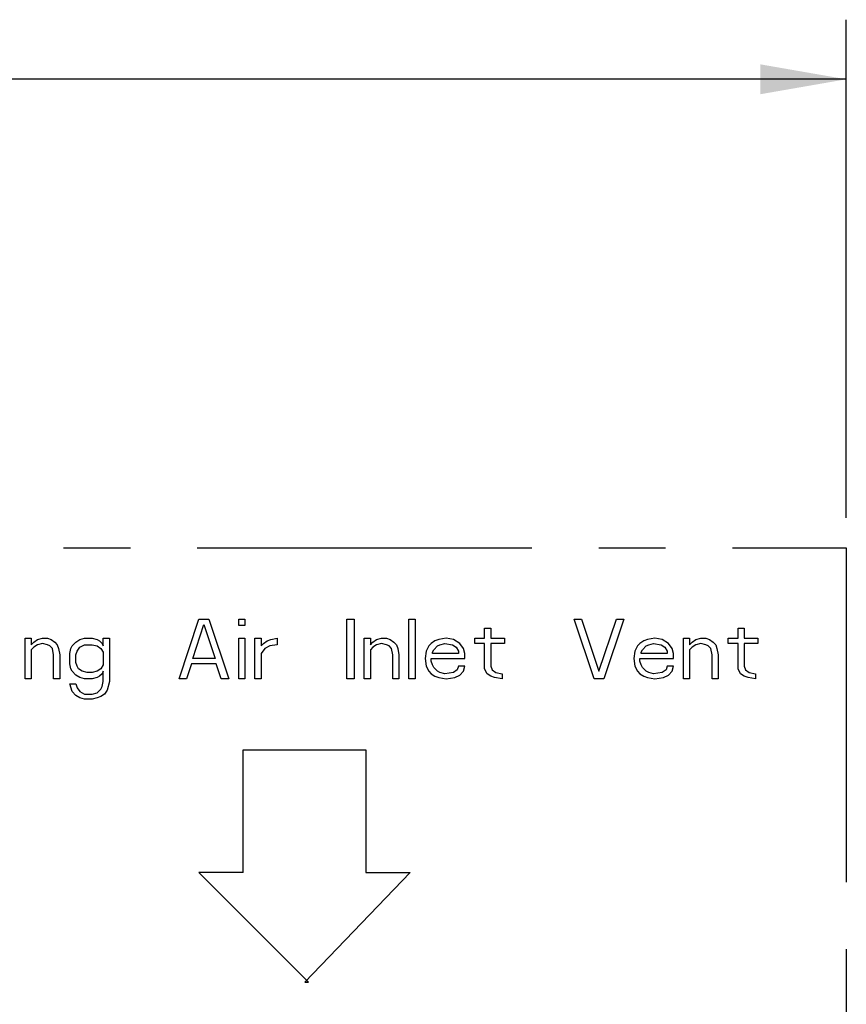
# Model space of a CAD drawing. Header units: inches. Extents: x 0 to 34, y 0 to 22.
# Tile 42 of 60: x 19.5 to 21.2, y 14.6 to 16.7. Entities that reach past the tile are written whole.
import ezdxf

# ---------------------------------------------------------------- set-up
doc = ezdxf.new("R2010")
doc.units = ezdxf.units.IN
doc.header["$LTSCALE"] = 1.87
doc.header["$MEASUREMENT"] = 0
doc.linetypes.add('CENTER', pattern=[0.6, 0.375, -0.075, 0.075, -0.075])
doc.layers.get('0').update_dxf_attribs({"linetype": 'CONTINUOUS'})
doc.layers.add('03___PRT_ALL_CURVES', color=7, linetype='CONTINUOUS')
doc.layers.add('DIMENSIONS', color=7, linetype='CONTINUOUS')
doc.styles.get("Standard").update_dxf_attribs({"font": 'txt', "width": 0.8})
doc.dimstyles.new('DIMSTYLE_1', dxfattribs={"dimtxt": 0.125, "dimasz": 0.18, "dimexe": 0.125, "dimexo": 0.0625, "dimgap": 0.0625, "dimtad": 0, "dimtih": 1, "dimtoh": 1, "dimdec": 3, "dimzin": 4, "dimdsep": 46, "dimtxsty": 'STANDARD', "dimblk": '_FILLED', "dimblk1": '_FILLED', "dimblk2": '_FILLED', "dimcen": 0.09, "dimadec": 0, "dimazin": 0, "dimtp": 0.01, "dimtm": 0.01, "dimtfac": 1, "dimtdec": 3, "dimtofl": 0, "dimtmove": 0, "dimatfit": 3, "dimldrblk": '_FILLED', "dimfxl": 1, "dimtolj": 1, "dimtzin": 4, "dimarcsym": 0})

# ---------------------------------------------------------------- blocks, each defined once
blk = doc.blocks.new('_FILLED')
at = {"color": 0, "linetype": 'BYBLOCK'}
blk.add_solid([(0, 0), (-1, 0.174), (-1, -0.174)], dxfattribs=at)
blk = doc.blocks.new('*D4')
at = {"layer": 'DIMENSIONS', "color": 2, "linetype": 'CONTINUOUS'}
for p, q in [((12.0323, 15.6504), (12.0323, 16.6955)), ((21.2467, 15.6504), (21.2467, 16.6955)), ((12.0323, 16.5705), (15.8645, 16.5705)), ((21.2467, 16.5705), (17.4145, 16.5705))]:
    blk.add_line(p, q, dxfattribs=at)
at = {"layer": 'DIMENSIONS', "color": 2, "linetype": 'CONTINUOUS', "xscale": 0.18, "yscale": 0.18, "zscale": 0.18, "rotation": 180}
blk.add_blockref('_FILLED', (12.0323, 16.5705), dxfattribs=at)
at = {"layer": 'DIMENSIONS', "color": 2, "linetype": 'CONTINUOUS', "xscale": 0.18, "yscale": 0.18, "zscale": 0.18}
blk.add_blockref('_FILLED', (21.2467, 16.5705), dxfattribs=at)
at = {"layer": 'DIMENSIONS', "color": 2, "linetype": 'CONTINUOUS', "insert": (16.6395, 16.633), "char_height": 0.125, "width": 1.425, "attachment_point": 2, "line_spacing_factor": 0.9}
blk.add_mtext('9.214{\\Ftxt.shx;\\W1.000000;\\H0.125000; }[234.05]', dxfattribs=at)

msp = doc.modelspace()

# ---------------------------------------------------------------- linework, layer by layer
at = {"layer": '03___PRT_ALL_CURVES', "color": 4, "linetype": 'CENTER'}
for p, q in [((12.0323, 15.5879), (21.2467, 15.5879)), ((21.2467, 15.5879), (21.2467, 14.5879))]:
    msp.add_line(p, q, dxfattribs=at)
at = {"layer": '03___PRT_ALL_CURVES', "color": 4, "linetype": 'CONTINUOUS'}
for p, q in [((19.8481, 15.3129), (19.8898, 15.4379)), ((19.8767, 15.3555), (19.9002, 15.4273)), ((19.8898, 15.4379), (19.9106, 15.4379)), ((19.9002, 15.4273), (19.9236, 15.3555)), ((19.9106, 15.4379), (19.9523, 15.3129)), ((19.9731, 15.4246), (19.9731, 15.4379)), ((19.9731, 15.4379), (19.9861, 15.4379)), ((19.9861, 15.4379), (19.9861, 15.4246)), ((20.1997, 15.4379), (20.2153, 15.4379)), ((20.1997, 15.3129), (20.1997, 15.4379)), ((20.2153, 15.4379), (20.2153, 15.3129)), ((20.3299, 15.4379), (20.3429, 15.4379)), ((20.3299, 15.3129), (20.3299, 15.4379)), ((20.3429, 15.4379), (20.3429, 15.3129)), ((20.6762, 15.4379), (20.6918, 15.4379)), ((20.7179, 15.3129), (20.6762, 15.4379)), ((20.6918, 15.4379), (20.7283, 15.3289)), ((20.7283, 15.3289), (20.7648, 15.4379)), ((20.7804, 15.4379), (20.7387, 15.3129)), ((20.7648, 15.4379), (20.7804, 15.4379)), ((19.9861, 15.4246), (19.9731, 15.4246)), ((20.4887, 15.4193), (20.5017, 15.4193)), ((20.4887, 15.398), (20.4887, 15.4193)), ((20.5017, 15.4193), (20.5017, 15.398)), ((21.02, 15.4193), (21.033, 15.4193)), ((21.02, 15.398), (21.02, 15.4193)), ((21.033, 15.4193), (21.033, 15.398)), ((19.5252, 15.3129), (19.5252, 15.398)), ((19.5252, 15.398), (19.5382, 15.398)), ((19.5382, 15.398), (19.5382, 15.3847)), ((19.5382, 15.3847), (19.5434, 15.3901)), ((19.5434, 15.3901), (19.5512, 15.3954)), ((19.5512, 15.3847), (19.5434, 15.3794)), ((19.5512, 15.3954), (19.5616, 15.398)), ((19.5616, 15.3874), (19.5512, 15.3847)), ((19.5616, 15.398), (19.5721, 15.398)), ((19.5721, 15.3847), (19.5616, 15.3874)), ((19.5721, 15.398), (19.5799, 15.3954)), ((19.5773, 15.3821), (19.5721, 15.3847)), ((19.5799, 15.3954), (19.5877, 15.3901)), ((19.5877, 15.3901), (19.5929, 15.3847)), ((19.5929, 15.3847), (19.5955, 15.3768)), ((19.6241, 15.3821), (19.632, 15.3901)), ((19.632, 15.3901), (19.6398, 15.3954)), ((19.6398, 15.3954), (19.6502, 15.398)), ((19.6398, 15.3794), (19.6502, 15.3847)), ((19.6502, 15.398), (19.6658, 15.398)), ((19.6502, 15.3847), (19.6658, 15.3847)), ((19.6658, 15.398), (19.6762, 15.3954)), ((19.6658, 15.3847), (19.6762, 15.3821)), ((19.6762, 15.3954), (19.6814, 15.3927)), ((19.6814, 15.3927), (19.6866, 15.3874)), ((19.6866, 15.3874), (19.6892, 15.3821)), ((19.6892, 15.3821), (19.6892, 15.398)), ((19.6892, 15.398), (19.7023, 15.398)), ((19.7023, 15.398), (19.7023, 15.3076)), ((19.9731, 15.3129), (19.9731, 15.398)), ((19.9731, 15.398), (19.9861, 15.398)), ((19.9861, 15.398), (19.9861, 15.3129)), ((20.007, 15.3129), (20.007, 15.398)), ((20.007, 15.398), (20.02, 15.398)), ((20.02, 15.398), (20.02, 15.3821)), ((20.02, 15.3821), (20.0252, 15.3874)), ((20.0252, 15.3874), (20.033, 15.3927)), ((20.033, 15.3927), (20.0408, 15.3954)), ((20.0538, 15.3847), (20.0382, 15.3821)), ((20.0408, 15.3954), (20.0538, 15.398)), ((20.0538, 15.398), (20.0538, 15.3847)), ((20.2361, 15.398), (20.2491, 15.398)), ((20.2361, 15.3129), (20.2361, 15.398)), ((20.2491, 15.398), (20.2491, 15.3847)), ((20.2491, 15.3847), (20.2543, 15.3901)), ((20.2543, 15.3901), (20.2622, 15.3954)), ((20.2622, 15.3847), (20.2543, 15.3794)), ((20.2622, 15.3954), (20.2726, 15.398)), ((20.2726, 15.3874), (20.2622, 15.3847)), ((20.2726, 15.398), (20.283, 15.398)), ((20.283, 15.3847), (20.2726, 15.3874)), ((20.283, 15.398), (20.2908, 15.3954)), ((20.2882, 15.3821), (20.283, 15.3847)), ((20.2908, 15.3954), (20.2986, 15.3901)), ((20.2986, 15.3901), (20.3038, 15.3847)), ((20.3038, 15.3847), (20.3064, 15.3768)), ((20.3767, 15.3874), (20.3715, 15.3821)), ((20.3846, 15.3927), (20.3767, 15.3874)), ((20.3924, 15.3954), (20.3846, 15.3927)), ((20.3898, 15.3821), (20.395, 15.3847)), ((20.408, 15.398), (20.3924, 15.3954)), ((20.395, 15.3847), (20.4054, 15.3874)), ((20.4054, 15.3874), (20.421, 15.3847)), ((20.4236, 15.3954), (20.408, 15.398)), ((20.421, 15.3847), (20.4288, 15.3794)), ((20.4366, 15.3874), (20.4236, 15.3954)), ((20.4445, 15.3768), (20.4366, 15.3874)), ((20.4679, 15.398), (20.4887, 15.398)), ((20.4679, 15.3874), (20.4679, 15.398)), ((20.4887, 15.3874), (20.4679, 15.3874)), ((20.4887, 15.3342), (20.4887, 15.3874)), ((20.5017, 15.398), (20.5304, 15.398)), ((20.5304, 15.3874), (20.5017, 15.3874)), ((20.5017, 15.3874), (20.5017, 15.3395)), ((20.5304, 15.398), (20.5304, 15.3874)), ((20.8142, 15.3874), (20.809, 15.3821)), ((20.8221, 15.3927), (20.8142, 15.3874)), ((20.8299, 15.3954), (20.8221, 15.3927)), ((20.8273, 15.3821), (20.8325, 15.3847)), ((20.8455, 15.398), (20.8299, 15.3954)), ((20.8325, 15.3847), (20.8429, 15.3874)), ((20.8429, 15.3874), (20.8585, 15.3847)), ((20.8611, 15.3954), (20.8455, 15.398)), ((20.8585, 15.3847), (20.8663, 15.3794)), ((20.8741, 15.3874), (20.8611, 15.3954)), ((20.882, 15.3768), (20.8741, 15.3874)), ((20.9054, 15.398), (20.9184, 15.398)), ((20.9054, 15.3129), (20.9054, 15.398)), ((20.9184, 15.398), (20.9184, 15.3847)), ((20.9184, 15.3847), (20.9236, 15.3901)), ((20.9236, 15.3901), (20.9314, 15.3954)), ((20.9314, 15.3847), (20.9236, 15.3794)), ((20.9314, 15.3954), (20.9418, 15.398)), ((20.9418, 15.3874), (20.9314, 15.3847)), ((20.9418, 15.398), (20.9523, 15.398)), ((20.9523, 15.3847), (20.9418, 15.3874)), ((20.9523, 15.398), (20.9601, 15.3954)), ((20.9575, 15.3821), (20.9523, 15.3847)), ((20.9601, 15.3954), (20.9679, 15.3901)), ((20.9679, 15.3901), (20.9731, 15.3847)), ((20.9731, 15.3847), (20.9757, 15.3768)), ((20.9991, 15.398), (21.02, 15.398)), ((20.9991, 15.3874), (20.9991, 15.398)), ((21.02, 15.3874), (20.9991, 15.3874)), ((21.02, 15.3342), (21.02, 15.3874)), ((21.033, 15.398), (21.0616, 15.398)), ((21.0616, 15.3874), (21.033, 15.3874)), ((21.033, 15.3874), (21.033, 15.3395)), ((21.0616, 15.398), (21.0616, 15.3874)), ((19.5434, 15.3794), (19.5382, 15.3741)), ((19.5382, 15.3741), (19.5382, 15.3129)), ((19.5825, 15.3768), (19.5773, 15.3821)), ((19.5851, 15.3635), (19.5825, 15.3768)), ((19.5955, 15.3768), (19.5981, 15.3635)), ((19.6189, 15.3661), (19.6215, 15.3768)), ((19.6189, 15.3448), (19.6189, 15.3661)), ((19.6215, 15.3768), (19.6241, 15.3821)), ((19.632, 15.3635), (19.6346, 15.3714)), ((19.6346, 15.3714), (19.6398, 15.3794)), ((19.6762, 15.3821), (19.684, 15.3768)), ((19.684, 15.3768), (19.6892, 15.3688)), ((19.6892, 15.3688), (19.6892, 15.3422)), ((20.0278, 15.3768), (20.02, 15.3661)), ((20.02, 15.3661), (20.02, 15.3129)), ((20.0382, 15.3821), (20.0278, 15.3768)), ((20.2543, 15.3794), (20.2491, 15.3741)), ((20.2491, 15.3741), (20.2491, 15.3129)), ((20.2934, 15.3768), (20.2882, 15.3821)), ((20.296, 15.3635), (20.2934, 15.3768)), ((20.3064, 15.3768), (20.309, 15.3635)), ((20.3663, 15.3714), (20.3637, 15.3555)), ((20.3715, 15.3821), (20.3663, 15.3714)), ((20.3793, 15.3688), (20.382, 15.3741)), ((20.3793, 15.3661), (20.3793, 15.3688)), ((20.434, 15.3661), (20.3793, 15.3661)), ((20.382, 15.3741), (20.3898, 15.3821)), ((20.4288, 15.3794), (20.434, 15.3714)), ((20.434, 15.3714), (20.434, 15.3661)), ((20.4471, 15.3661), (20.4445, 15.3768)), ((20.4471, 15.3555), (20.4471, 15.3661)), ((20.8038, 15.3714), (20.8012, 15.3555)), ((20.809, 15.3821), (20.8038, 15.3714)), ((20.8168, 15.3688), (20.8195, 15.3741)), ((20.8168, 15.3661), (20.8168, 15.3688)), ((20.8715, 15.3661), (20.8168, 15.3661)), ((20.8195, 15.3741), (20.8273, 15.3821)), ((20.8663, 15.3794), (20.8715, 15.3714)), ((20.8715, 15.3714), (20.8715, 15.3661)), ((20.8846, 15.3661), (20.882, 15.3768)), ((20.8846, 15.3555), (20.8846, 15.3661)), ((20.9236, 15.3794), (20.9184, 15.3741)), ((20.9184, 15.3741), (20.9184, 15.3129)), ((20.9627, 15.3768), (20.9575, 15.3821)), ((20.9653, 15.3635), (20.9627, 15.3768)), ((20.9757, 15.3768), (20.9783, 15.3635)), ((19.5851, 15.3129), (19.5851, 15.3635)), ((19.5981, 15.3635), (19.5981, 15.3129)), ((19.6215, 15.3342), (19.6189, 15.3448)), ((19.632, 15.3475), (19.632, 15.3635)), ((19.6346, 15.3395), (19.632, 15.3475)), ((19.8741, 15.3448), (19.8637, 15.3129)), ((19.9262, 15.3448), (19.8741, 15.3448)), ((19.9236, 15.3555), (19.8767, 15.3555)), ((19.9366, 15.3129), (19.9262, 15.3448)), ((20.296, 15.3129), (20.296, 15.3635)), ((20.309, 15.3635), (20.309, 15.3129)), ((20.3637, 15.3555), (20.3663, 15.3395)), ((20.3767, 15.3555), (20.4471, 15.3555)), ((20.3767, 15.3502), (20.3767, 15.3555)), ((20.3793, 15.3422), (20.3767, 15.3502)), ((20.8012, 15.3555), (20.8038, 15.3395)), ((20.8142, 15.3555), (20.8846, 15.3555)), ((20.8142, 15.3502), (20.8142, 15.3555)), ((20.8168, 15.3422), (20.8142, 15.3502)), ((20.9653, 15.3129), (20.9653, 15.3635)), ((20.9783, 15.3635), (20.9783, 15.3129)), ((19.6241, 15.3289), (19.6215, 15.3342)), ((19.632, 15.3209), (19.6241, 15.3289)), ((19.6372, 15.3342), (19.6346, 15.3395)), ((19.645, 15.3289), (19.6372, 15.3342)), ((19.6554, 15.3262), (19.645, 15.3289)), ((19.6658, 15.3262), (19.6554, 15.3262)), ((19.6762, 15.3289), (19.6658, 15.3262)), ((19.684, 15.3342), (19.6762, 15.3289)), ((19.6866, 15.3236), (19.6814, 15.3183)), ((19.6892, 15.3422), (19.684, 15.3342)), ((19.6892, 15.3289), (19.6866, 15.3236)), ((19.6892, 15.3076), (19.6892, 15.3289)), ((20.3663, 15.3395), (20.3715, 15.3289)), ((20.3715, 15.3289), (20.3767, 15.3236)), ((20.3767, 15.3236), (20.3846, 15.3183)), ((20.382, 15.3369), (20.3793, 15.3422)), ((20.3898, 15.3289), (20.382, 15.3369)), ((20.395, 15.3262), (20.3898, 15.3289)), ((20.4054, 15.3236), (20.395, 15.3262)), ((20.4236, 15.3262), (20.4054, 15.3236)), ((20.4314, 15.3316), (20.4236, 15.3262)), ((20.434, 15.3395), (20.4314, 15.3316)), ((20.4471, 15.3395), (20.434, 15.3395)), ((20.4366, 15.3209), (20.4445, 15.3289)), ((20.4445, 15.3289), (20.4471, 15.3395)), ((20.4939, 15.3236), (20.4887, 15.3342)), ((20.5017, 15.3183), (20.4939, 15.3236)), ((20.5017, 15.3395), (20.5043, 15.3316)), ((20.5043, 15.3316), (20.5122, 15.3262)), ((20.5122, 15.3262), (20.5252, 15.3236)), ((20.5252, 15.3236), (20.5252, 15.3129)), ((20.8038, 15.3395), (20.809, 15.3289)), ((20.809, 15.3289), (20.8142, 15.3236)), ((20.8142, 15.3236), (20.8221, 15.3183)), ((20.8195, 15.3369), (20.8168, 15.3422)), ((20.8273, 15.3289), (20.8195, 15.3369)), ((20.8325, 15.3262), (20.8273, 15.3289)), ((20.8429, 15.3236), (20.8325, 15.3262)), ((20.8611, 15.3262), (20.8429, 15.3236)), ((20.8689, 15.3316), (20.8611, 15.3262)), ((20.8715, 15.3395), (20.8689, 15.3316)), ((20.8846, 15.3395), (20.8715, 15.3395)), ((20.8741, 15.3209), (20.882, 15.3289)), ((20.882, 15.3289), (20.8846, 15.3395)), ((21.0252, 15.3236), (21.02, 15.3342)), ((21.033, 15.3183), (21.0252, 15.3236)), ((21.033, 15.3395), (21.0356, 15.3316)), ((21.0356, 15.3316), (21.0434, 15.3262)), ((21.0434, 15.3262), (21.0564, 15.3236)), ((21.0564, 15.3236), (21.0564, 15.3129)), ((19.5382, 15.3129), (19.5252, 15.3129)), ((19.5981, 15.3129), (19.5851, 15.3129)), ((19.6189, 15.3023), (19.632, 15.3023)), ((19.6241, 15.2863), (19.6189, 15.3023)), ((19.6398, 15.3156), (19.632, 15.3209)), ((19.632, 15.3023), (19.6346, 15.2943)), ((19.6502, 15.3129), (19.6398, 15.3156)), ((19.6658, 15.3129), (19.6502, 15.3129)), ((19.6762, 15.3156), (19.6658, 15.3129)), ((19.6814, 15.3183), (19.6762, 15.3156)), ((19.6866, 15.297), (19.6892, 15.3076)), ((19.7023, 15.3076), (19.6971, 15.289)), ((19.8637, 15.3129), (19.8481, 15.3129)), ((19.9523, 15.3129), (19.9366, 15.3129)), ((19.9861, 15.3129), (19.9731, 15.3129)), ((20.02, 15.3129), (20.007, 15.3129)), ((20.2153, 15.3129), (20.1997, 15.3129)), ((20.2491, 15.3129), (20.2361, 15.3129)), ((20.309, 15.3129), (20.296, 15.3129)), ((20.3429, 15.3129), (20.3299, 15.3129)), ((20.3846, 15.3183), (20.3924, 15.3156)), ((20.3924, 15.3156), (20.408, 15.3129)), ((20.408, 15.3129), (20.4262, 15.3156)), ((20.4262, 15.3156), (20.4366, 15.3209)), ((20.5096, 15.3156), (20.5017, 15.3183)), ((20.5252, 15.3129), (20.5096, 15.3156)), ((20.7387, 15.3129), (20.7179, 15.3129)), ((20.8221, 15.3183), (20.8299, 15.3156)), ((20.8299, 15.3156), (20.8455, 15.3129)), ((20.8455, 15.3129), (20.8637, 15.3156)), ((20.8637, 15.3156), (20.8741, 15.3209)), ((20.9184, 15.3129), (20.9054, 15.3129)), ((20.9783, 15.3129), (20.9653, 15.3129)), ((21.0408, 15.3156), (21.033, 15.3183)), ((21.0564, 15.3129), (21.0408, 15.3156)), ((19.632, 15.2784), (19.6241, 15.2863)), ((19.6346, 15.2943), (19.6398, 15.2863)), ((19.6398, 15.2863), (19.6502, 15.281)), ((19.6658, 15.281), (19.6762, 15.2837)), ((19.6762, 15.2837), (19.684, 15.2917)), ((19.684, 15.2917), (19.6866, 15.297)), ((19.6971, 15.289), (19.6918, 15.281)), ((19.6398, 15.273), (19.632, 15.2784)), ((19.6502, 15.2704), (19.6398, 15.273)), ((19.6502, 15.281), (19.6658, 15.281)), ((19.6658, 15.2704), (19.6502, 15.2704)), ((19.6762, 15.273), (19.6658, 15.2704)), ((19.684, 15.2757), (19.6762, 15.273)), ((19.6918, 15.281), (19.684, 15.2757)), ((19.9827, 15.1639), (20.2397, 15.1639)), ((19.9827, 14.9069), (19.9827, 15.1639)), ((20.2397, 15.1639), (20.2397, 14.9069)), ((19.9827, 14.9069), (19.8897, 14.9069)), ((20.1197, 14.6769), (19.8897, 14.9069)), ((20.3327, 14.9069), (20.1117, 14.6769)), ((20.2397, 14.9069), (20.3327, 14.9069)), ((20.1117, 14.6769), (20.1197, 14.6769))]:
    msp.add_line(p, q, dxfattribs=at)

# ---------------------------------------------------------------- dimensions: what is measured, and where the dimension line sits
at = {"layer": 'DIMENSIONS', "color": 2, "linetype": 'CONTINUOUS'}
dim = msp.add_linear_dim(base=(12.0323, 16.5705), p1=(21.2467, 15.5879), p2=(12.0323, 15.5879), angle=180, dimstyle='DIMSTYLE_1', dxfattribs=at)
dim.commit()
dim.dimension.update_dxf_attribs({"geometry": '*D4', "text_midpoint": (16.6395, 16.5705), "dimtype": 160})

doc.saveas('drawing.dxf')
